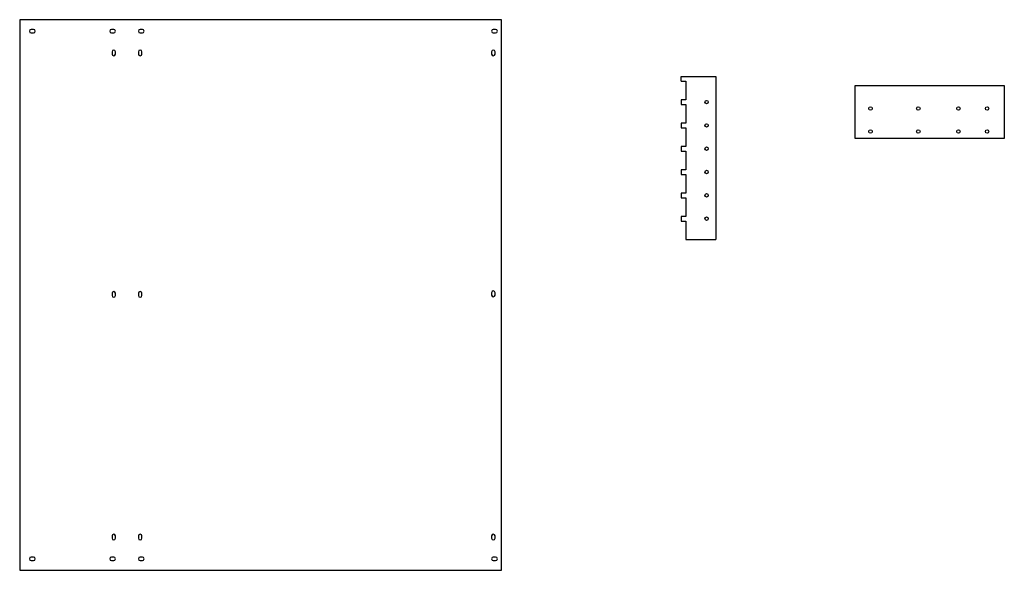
# Model space of a CAD drawing. Header units: inches. Extents: x 307 to 2515, y 391 to 2433.
# Tile 4 of 4: x 1656 to 2515, y 1386 to 1866. Entities that reach past the tile are written whole.
import ezdxf

# ---------------------------------------------------------------- set-up
doc = ezdxf.new("R2010")
doc.units = ezdxf.units.IN
doc.header["$MEASUREMENT"] = 0

msp = doc.modelspace()

# ---------------------------------------------------------------- linework, layer by layer
for p, q in [((2232.96, 1815.98), (2262.96, 1815.98)), ((2232.96, 1811.92), (2232.96, 1815.98)), ((2232.96, 1811.92), (2236.96, 1811.92)), ((2236.96, 1811.92), (2236.96, 1795.66)), ((2262.96, 1815.98), (2262.96, 1673.74)), ((2232.96, 1795.66), (2232.96, 1791.6)), ((2236.96, 1795.66), (2232.96, 1795.66)), ((2232.96, 1795.66), (2232.96, 1791.6)), ((2232.96, 1791.6), (2236.96, 1791.6)), ((2236.96, 1791.6), (2236.96, 1775.34)), ((2232.96, 1775.34), (2232.96, 1771.28)), ((2236.96, 1775.34), (2232.96, 1775.34)), ((2232.96, 1775.34), (2232.96, 1771.28)), ((2232.96, 1771.28), (2236.96, 1771.28)), ((2236.96, 1771.28), (2236.96, 1755.02)), ((2232.96, 1755.02), (2232.96, 1750.96)), ((2236.96, 1755.02), (2232.96, 1755.02)), ((2232.96, 1755.02), (2232.96, 1750.96)), ((2232.96, 1750.96), (2236.96, 1750.96)), ((2236.96, 1750.96), (2236.96, 1734.7)), ((2232.96, 1734.7), (2232.96, 1730.64)), ((2236.96, 1734.7), (2232.96, 1734.7)), ((2232.96, 1734.7), (2232.96, 1730.64)), ((2232.96, 1730.64), (2236.96, 1730.64)), ((2236.96, 1730.64), (2236.96, 1714.38)), ((2232.96, 1714.38), (2232.96, 1710.32)), ((2236.96, 1714.38), (2232.96, 1714.38)), ((2232.96, 1714.38), (2232.96, 1710.32)), ((2232.96, 1710.32), (2236.96, 1710.32)), ((2236.96, 1710.32), (2236.96, 1694.06)), ((2232.96, 1694.06), (2232.96, 1690)), ((2236.96, 1694.06), (2232.96, 1694.06)), ((2232.96, 1694.06), (2232.96, 1690)), ((2232.96, 1690), (2236.96, 1690)), ((2236.96, 1690), (2236.96, 1673.74)), ((2236.96, 1673.74), (2262.96, 1673.74))]:
    msp.add_line(p, q)
for points in [[(1656.2, 1385.5), (2076.2, 1385.5), (2076.2, 1865.5), (1656.2, 1865.5)], [(2514.52, 1762.04), (2384.52, 1762.04), (2384.52, 1808.04), (2514.52, 1808.04)]]:
    msp.add_lwpolyline(points, close=True)
for points in [[(1666.2, 1854), (1668.2, 1854, 1), (1668.2, 1857), (1666.2, 1857, 1), (1666.2, 1854, -1)], [(1738.2, 1857), (1736.2, 1857, 1), (1736.2, 1854), (1738.2, 1854, 1), (1738.2, 1857, -1)], [(1761.2, 1854), (1763.2, 1854, 1), (1763.2, 1857), (1761.2, 1857, 1), (1761.2, 1854, -1)], [(2069.08, 1854), (2071.08, 1854, 1), (2071.08, 1857), (2069.08, 1857, 1), (2069.08, 1854, -1)], [(1736.7, 1837.5), (1736.7, 1835.5, 1), (1739.7, 1835.5), (1739.7, 1837.5, 1), (1736.7, 1837.5, -1)], [(1759.7, 1837.5), (1759.7, 1835.5, 1), (1762.7, 1835.5), (1762.7, 1837.5, 1), (1759.7, 1837.5, -1)], [(2067.58, 1837.5), (2067.58, 1835.5, 1), (2070.58, 1835.5), (2070.58, 1837.5, 1), (2067.58, 1837.5, -1)], [(1736.7, 1627), (1736.7, 1625, 1), (1739.7, 1625), (1739.7, 1627, 1), (1736.7, 1627, -1)], [(1759.7, 1627), (1759.7, 1625, 1), (1762.7, 1625), (1762.7, 1627, 1), (1759.7, 1627, -1)], [(2067.58, 1627.5), (2067.58, 1625.5, 1), (2070.58, 1625.5), (2070.58, 1627.5, 1), (2067.58, 1627.5, -1)], [(1736.7, 1415.5), (1736.7, 1413.5, 1), (1739.7, 1413.5), (1739.7, 1415.5, 1), (1736.7, 1415.5, -1)], [(1759.7, 1415.5), (1759.7, 1413.5, 1), (1762.7, 1413.5), (1762.7, 1415.5, 1), (1759.7, 1415.5, -1)], [(2067.58, 1415.5), (2067.58, 1413.5, 1), (2070.58, 1413.5), (2070.58, 1415.5, 1), (2067.58, 1415.5, -1)], [(1666.2, 1394), (1668.2, 1394, 1), (1668.2, 1397), (1666.2, 1397, 1), (1666.2, 1394, -1)], [(1736.2, 1394), (1738.2, 1394, 1), (1738.2, 1397), (1736.2, 1397, 1), (1736.2, 1394, -1)], [(1763.2, 1397), (1761.2, 1397, 1), (1761.2, 1394), (1763.2, 1394, 1), (1763.2, 1397, -1)], [(2071.08, 1397), (2069.08, 1397, 1), (2069.08, 1394), (2071.08, 1394, 1), (2071.08, 1397, -1)]]:
    msp.add_lwpolyline(points, format="xyb")
for centre in [(2254.96, 1793.66), (2397.92, 1788.04), (2439.53, 1788.04), (2474.52, 1788.04), (2499.52, 1788.04), (2254.96, 1773.34), (2397.92, 1768.04), (2439.53, 1768.04), (2474.52, 1768.04), (2499.52, 1768.04), (2254.96, 1753.02), (2254.96, 1732.7), (2254.96, 1712.38), (2254.96, 1692.06)]:
    msp.add_circle(centre, 1.5)

doc.saveas('drawing.dxf')
